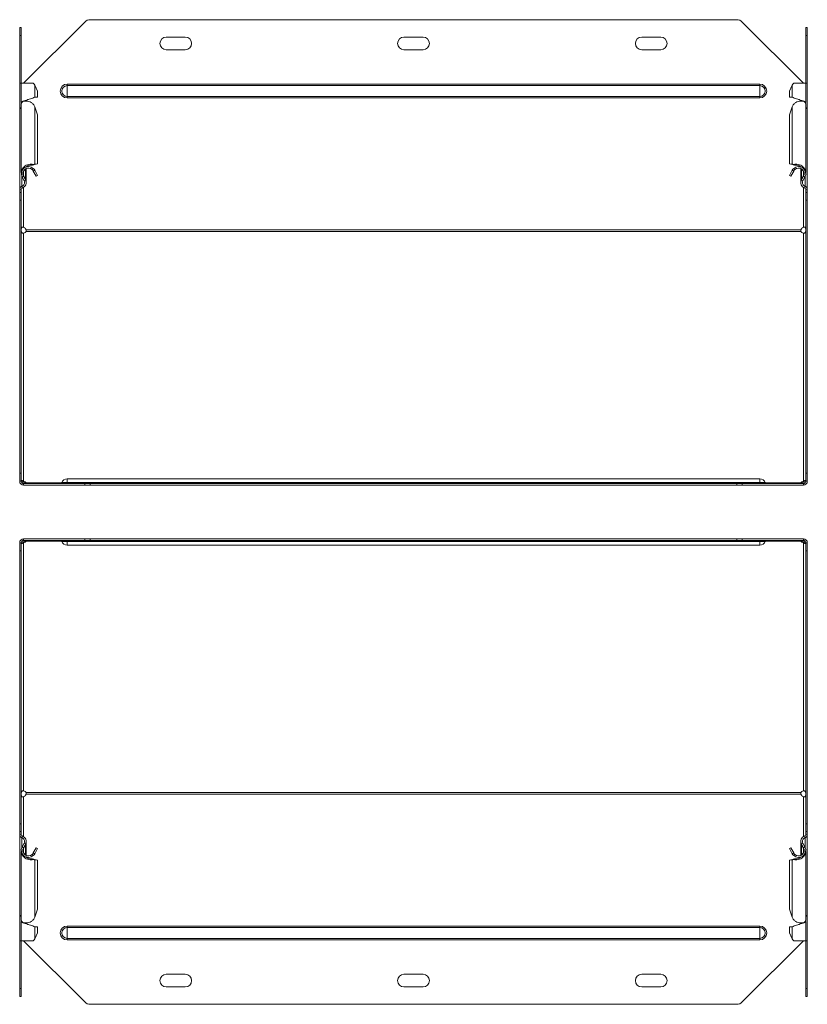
# Model space of a CAD drawing. Header units: millimetres. Extents: x -146 to 780, y -4293 to 292.
# Tile 3 of 11: x -146 to 351, y -3312 to -2691. Entities that reach past the tile are written whole.
import ezdxf

# ---------------------------------------------------------------- set-up
doc = ezdxf.new("R2010")
doc.units = ezdxf.units.MM

msp = doc.modelspace()

# ---------------------------------------------------------------- linework, layer by layer
at = {"color": 7, "linetype": 'Continuous', "lineweight": 15}
for p, q in [((-104.62, -2692.47), (-143.16, -2731)), ((306.77, -2691), (-101.09, -2691)), ((348.84, -2731), (310.31, -2692.47)), ((-145.66, -2696), (-144.66, -2696)), ((-145.66, -2701), (-145.66, -2696)), ((-145.66, -2731), (-145.66, -2701)), ((-144.66, -2696), (-144.66, -2701)), ((-144.66, -2731), (-144.66, -2701)), ((350.34, -2696), (351.34, -2696)), ((350.34, -2701), (350.34, -2696)), ((350.34, -2731), (350.34, -2701)), ((351.34, -2696), (351.34, -2701)), ((351.34, -2731), (351.34, -2701)), ((-41.16, -2702), (-53.16, -2702)), ((108.84, -2702), (96.84, -2702)), ((258.84, -2702), (246.84, -2702)), ((-53.16, -2710), (-41.16, -2710)), ((96.84, -2710), (108.84, -2710)), ((246.84, -2710), (258.84, -2710)), ((-145.66, -2746.97), (-145.66, -2731)), ((-144.66, -2731), (-145.66, -2731)), ((-144.66, -2731), (-144.66, -2743.27)), ((-137.05, -2731), (-144.66, -2731)), ((-134.41, -2736), (-136.17, -2732.3)), ((341.85, -2732.3), (340.1, -2736)), ((350.34, -2731), (342.74, -2731)), ((350.34, -2743.27), (350.34, -2731)), ((351.34, -2731), (350.34, -2731)), ((351.34, -2746.97), (351.34, -2731)), ((-134.41, -2736), (-134.41, -2739.92)), ((340.1, -2736), (340.1, -2739.92)), ((-144.66, -2743.91), (-144.66, -2787.37)), ((-141.55, -2742.35), (-141.55, -2741.81)), ((-140.08, -2741.26), (-140.06, -2741.26)), ((-136.17, -2739.92), (-134.41, -2739.92)), ((341.85, -2739.92), (340.1, -2739.92)), ((345.82, -2741.28), (345.82, -2741.28)), ((347.23, -2741.81), (347.23, -2742.35)), ((350.34, -2787.37), (350.34, -2743.91)), ((-145.36, -2746.97), (-145.66, -2746.97)), ((-145.66, -2746.97), (-145.66, -2747.43)), ((-145.66, -2797.75), (-145.66, -2747.43)), ((-134.41, -2750.97), (-136.17, -2746.05)), ((-134.41, -2781.89), (-134.41, -2750.97)), ((341.85, -2746.05), (340.1, -2750.97)), ((340.1, -2781.89), (340.1, -2750.97)), ((351.05, -2746.97), (351.34, -2746.97)), ((351.34, -2746.97), (351.34, -2747.43)), ((351.34, -2797.75), (351.34, -2747.43)), ((-137.74, -2782.82), (-137.05, -2782.31)), ((-137.05, -2782.54), (-136.17, -2782.21)), ((-137.05, -2782.54), (-135.3, -2782.23)), ((-136.17, -2782.21), (-134.41, -2781.89)), ((-134.41, -2781.89), (-135.3, -2782.23)), ((340.1, -2781.89), (341.85, -2782.21)), ((340.98, -2782.23), (340.1, -2781.89)), ((340.98, -2782.23), (342.73, -2782.54)), ((342.73, -2782.54), (341.85, -2782.21)), ((343.42, -2782.82), (342.74, -2782.31)), ((-141.55, -2783.82), (-141.55, -2783.77)), ((-141.55, -2793.2), (-141.55, -2784.89)), ((-137.74, -2782.82), (-137.16, -2782.59)), ((-137.74, -2785.55), (-137.05, -2784.82)), ((-137.2, -2782.6), (-136.82, -2782.45)), ((-137.05, -2786.45), (-136.17, -2785.97)), ((-137.05, -2786.45), (-135.3, -2789.71)), ((-136.17, -2785.97), (-134.41, -2789.23)), ((340.1, -2789.23), (341.85, -2785.97)), ((340.98, -2789.71), (342.73, -2786.45)), ((342.73, -2786.45), (341.85, -2785.97)), ((342.5, -2782.45), (342.89, -2782.6)), ((343.42, -2785.55), (342.74, -2784.82)), ((342.85, -2782.59), (343.42, -2782.82)), ((347.23, -2783.77), (347.23, -2783.82)), ((347.23, -2784.89), (347.23, -2793.2)), ((-142.84, -2792.63), (-144.12, -2790.25)), ((-141.96, -2791.6), (-143.24, -2789.13)), ((-141.96, -2792.15), (-143.24, -2789.77)), ((-142.21, -2791.69), (-141.96, -2791.6)), ((-134.41, -2789.23), (-135.3, -2789.71)), ((340.98, -2789.71), (340.1, -2789.23)), ((347.65, -2791.6), (348.92, -2789.13)), ((347.65, -2792.15), (348.92, -2789.77)), ((347.65, -2791.6), (347.89, -2791.69)), ((348.53, -2792.63), (349.8, -2790.25)), ((-145.66, -2797.75), (-145.66, -2797.94)), ((-145.66, -2799.94), (-145.66, -2797.94)), ((-145.66, -2799.94), (-144.66, -2799.94)), ((-145.66, -2804.94), (-145.66, -2799.94)), ((-144.66, -2799.94), (-144.66, -2797.94)), ((-144.66, -2799.94), (-144.66, -2804.94)), ((349.97, -2796.21), (350.04, -2796.04)), ((350.34, -2799.94), (350.34, -2797.94)), ((350.34, -2799.94), (351.34, -2799.94)), ((350.34, -2804.94), (350.34, -2799.94)), ((351.34, -2797.75), (351.34, -2797.94)), ((351.34, -2799.94), (351.34, -2797.94)), ((351.34, -2799.94), (351.34, -2804.94)), ((-145.66, -2977.09), (-145.66, -2804.94)), ((-144.66, -2977.09), (-144.66, -2804.94)), ((350.34, -2977.09), (350.34, -2804.94)), ((351.34, -2977.09), (351.34, -2804.94)), ((-145.66, -2982.09), (-145.66, -2977.09)), ((-144.66, -2977.09), (-144.66, -2982.09)), ((321.34, -2980.59), (-115.66, -2980.59)), ((350.34, -2982.09), (350.34, -2977.09)), ((351.34, -2977.09), (351.34, -2982.09)), ((-144.66, -2982.09), (-145.66, -2982.09)), ((-143.16, -2982.05), (-143.16, -2982.76)), ((-143.16, -2984.59), (-143.16, -2983.59)), ((-143.16, -2983.59), (-104.62, -2983.59)), ((-143.16, -2984.59), (-104.62, -2984.59)), ((-141.66, -2983.15), (-141.66, -2983.59)), ((-104.62, -2983.59), (-101.09, -2983.59)), ((-101.09, -2984.59), (-104.62, -2984.59)), ((-101.09, -2983.59), (306.77, -2983.59)), ((-101.09, -2984.59), (306.77, -2984.59)), ((306.77, -2983.59), (310.31, -2983.59)), ((310.31, -2984.59), (306.77, -2984.59)), ((310.31, -2983.59), (348.84, -2983.59)), ((310.31, -2984.59), (348.84, -2984.59)), ((347.34, -2983.15), (347.34, -2983.59)), ((348.84, -2982.05), (348.84, -2982.76)), ((348.84, -2984.59), (348.84, -2983.59)), ((351.34, -2982.09), (350.34, -2982.09)), ((-145.66, -3020.97), (-144.66, -3020.97)), ((-145.66, -3025.97), (-145.66, -3020.97)), ((-144.66, -3020.97), (-144.66, -3025.97)), ((-143.16, -3018.47), (-143.16, -3019.47)), ((-104.62, -3018.47), (-143.16, -3018.47)), ((-104.62, -3019.47), (-143.16, -3019.47)), ((-143.16, -3021.01), (-143.16, -3020.3)), ((-141.66, -3019.91), (-141.66, -3019.47)), ((-115.66, -3022.47), (321.34, -3022.47)), ((-104.62, -3018.47), (-101.09, -3018.47)), ((-101.09, -3019.47), (-104.62, -3019.47)), ((306.77, -3018.47), (-101.09, -3018.47)), ((306.77, -3019.47), (-101.09, -3019.47)), ((306.77, -3018.47), (310.31, -3018.47)), ((310.31, -3019.47), (306.77, -3019.47)), ((348.84, -3018.47), (310.31, -3018.47)), ((348.84, -3019.47), (310.31, -3019.47)), ((347.34, -3019.91), (347.34, -3019.47)), ((348.84, -3018.47), (348.84, -3019.47)), ((348.84, -3021.01), (348.84, -3020.3)), ((350.34, -3020.97), (351.34, -3020.97)), ((350.34, -3025.97), (350.34, -3020.97)), ((351.34, -3020.97), (351.34, -3025.97)), ((-145.66, -3198.12), (-145.66, -3025.97)), ((-144.66, -3198.12), (-144.66, -3025.97)), ((350.34, -3198.12), (350.34, -3025.97)), ((351.34, -3198.12), (351.34, -3025.97)), ((-145.66, -3203.12), (-145.66, -3198.12)), ((-144.66, -3198.12), (-144.66, -3203.12)), ((350.34, -3203.12), (350.34, -3198.12)), ((351.34, -3198.12), (351.34, -3203.12)), ((-144.66, -3203.12), (-145.66, -3203.12)), ((-145.66, -3205.12), (-145.66, -3203.12)), ((-144.66, -3205.12), (-144.66, -3203.12)), ((351.34, -3203.12), (350.34, -3203.12)), ((350.34, -3205.12), (350.34, -3203.12)), ((351.34, -3205.12), (351.34, -3203.12)), ((-145.66, -3205.12), (-145.66, -3205.31)), ((-145.66, -3255.63), (-145.66, -3205.31)), ((-144.35, -3207.02), (-144.28, -3206.85)), ((-142.84, -3210.43), (-144.12, -3212.81)), ((-141.55, -3218.17), (-141.55, -3209.86)), ((347.23, -3209.86), (347.23, -3218.17)), ((348.53, -3210.43), (349.8, -3212.81)), ((351.34, -3205.12), (351.34, -3205.31)), ((351.34, -3255.63), (351.34, -3205.31)), ((-144.66, -3215.69), (-144.66, -3259.15)), ((-141.96, -3210.9), (-143.24, -3213.28)), ((-143.24, -3213.93), (-141.96, -3211.46)), ((-142.21, -3211.37), (-141.96, -3211.46)), ((-135.3, -3213.35), (-137.05, -3216.61)), ((-137.05, -3216.61), (-136.17, -3217.08)), ((-134.41, -3213.82), (-136.17, -3217.08)), ((-135.3, -3213.35), (-134.41, -3213.82)), ((340.1, -3213.82), (340.98, -3213.35)), ((341.85, -3217.08), (340.1, -3213.82)), ((342.73, -3216.61), (340.98, -3213.35)), ((342.73, -3216.61), (341.85, -3217.08)), ((347.65, -3210.9), (348.92, -3213.28)), ((347.65, -3211.46), (347.89, -3211.37)), ((348.92, -3213.93), (347.65, -3211.46)), ((350.34, -3259.15), (350.34, -3215.69)), ((-141.55, -3219.29), (-141.55, -3219.24)), ((-137.74, -3217.51), (-137.05, -3218.24)), ((-137.74, -3220.23), (-137.05, -3220.75)), ((-137.16, -3220.47), (-137.74, -3220.23)), ((-136.82, -3220.6), (-137.2, -3220.46)), ((-137.05, -3220.52), (-136.17, -3220.85)), ((-135.3, -3220.83), (-137.05, -3220.52)), ((-134.41, -3221.16), (-136.17, -3220.85)), ((-135.3, -3220.83), (-134.41, -3221.16)), ((-134.41, -3252.09), (-134.41, -3221.16)), ((340.1, -3221.16), (340.98, -3220.83)), ((341.85, -3220.85), (340.1, -3221.16)), ((340.1, -3252.09), (340.1, -3221.16)), ((342.73, -3220.52), (340.98, -3220.83)), ((342.73, -3220.52), (341.85, -3220.85)), ((342.89, -3220.46), (342.5, -3220.6)), ((343.42, -3217.51), (342.74, -3218.24)), ((343.42, -3220.23), (342.74, -3220.75)), ((343.42, -3220.23), (342.85, -3220.47)), ((347.23, -3219.24), (347.23, -3219.29)), ((-136.17, -3257.01), (-134.41, -3252.09)), ((340.1, -3252.09), (341.85, -3257.01)), ((-145.66, -3255.63), (-145.66, -3256.09)), ((-145.66, -3272.06), (-145.66, -3256.09)), ((-145.66, -3256.09), (-145.36, -3256.09)), ((-144.66, -3259.78), (-144.66, -3272.06)), ((350.34, -3272.06), (350.34, -3259.78)), ((351.05, -3256.09), (351.34, -3256.09)), ((351.34, -3255.63), (351.34, -3256.09)), ((351.34, -3272.06), (351.34, -3256.09)), ((-141.55, -3261.25), (-141.55, -3260.7)), ((-140.13, -3261.78), (-140.14, -3261.78)), ((-134.41, -3263.14), (-136.17, -3263.14)), ((-134.41, -3267.06), (-134.41, -3263.14)), ((340.1, -3263.14), (341.85, -3263.14)), ((340.1, -3267.06), (340.1, -3263.14)), ((345.82, -3261.78), (345.82, -3261.78)), ((347.23, -3260.7), (347.23, -3261.25)), ((-145.66, -3272.06), (-144.66, -3272.06)), ((-145.66, -3302.06), (-145.66, -3272.06)), ((-144.66, -3272.06), (-137.05, -3272.06)), ((-144.66, -3302.06), (-144.66, -3272.06)), ((-143.16, -3272.06), (-104.62, -3310.59)), ((-136.17, -3270.76), (-134.41, -3267.06)), ((310.31, -3310.59), (348.84, -3272.06)), ((340.1, -3267.06), (341.85, -3270.76)), ((342.74, -3272.06), (350.34, -3272.06)), ((350.34, -3272.06), (351.34, -3272.06)), ((350.34, -3302.06), (350.34, -3272.06)), ((351.34, -3302.06), (351.34, -3272.06)), ((-53.16, -3293.06), (-41.16, -3293.06)), ((96.84, -3293.06), (108.84, -3293.06)), ((246.84, -3293.06), (258.84, -3293.06)), ((-145.66, -3307.06), (-145.66, -3302.06)), ((-144.66, -3302.06), (-144.66, -3307.06)), ((-41.16, -3301.06), (-53.16, -3301.06)), ((108.84, -3301.06), (96.84, -3301.06)), ((258.84, -3301.06), (246.84, -3301.06)), ((350.34, -3307.06), (350.34, -3302.06)), ((351.34, -3302.06), (351.34, -3307.06)), ((-144.66, -3307.06), (-145.66, -3307.06)), ((351.34, -3307.06), (350.34, -3307.06)), ((-101.09, -3312.06), (306.77, -3312.06))]:
    msp.add_line(p, q, dxfattribs=at)
at = {"color": 7, "linetype": 'Continuous', "lineweight": 0}
for p, q in [((-144.66, -2701), (-145.66, -2701)), ((351.34, -2701), (350.34, -2701)), ((-136.17, -2732.3), (-136.17, -2739.92)), ((-115.66, -2732.57), (-115.66, -2731.64)), ((-115.66, -2731.64), (321.34, -2731.64)), ((-115.66, -2739.44), (-115.66, -2732.57)), ((-115.66, -2732.57), (321.34, -2732.57)), ((321.34, -2732.57), (321.34, -2731.64)), ((321.34, -2739.44), (321.34, -2732.57)), ((341.85, -2732.3), (341.85, -2739.92)), ((-141.96, -2741.98), (-141.96, -2742.38)), ((-115.66, -2739.44), (321.34, -2739.44)), ((-115.66, -2740.37), (-115.66, -2739.44)), ((-115.66, -2740.37), (321.34, -2740.37)), ((321.34, -2740.37), (321.34, -2739.44)), ((347.65, -2741.98), (347.65, -2742.38)), ((-136.17, -2782.21), (-136.17, -2746.05)), ((341.85, -2782.21), (341.85, -2746.05)), ((-143.24, -2789.13), (-143.24, -2786.45)), ((-141.96, -2791.6), (-141.96, -2785.1)), ((347.65, -2791.6), (347.65, -2785.1)), ((348.92, -2789.13), (348.92, -2786.45)), ((-144.35, -2796.04), (-144.35, -2789.74)), ((-144.12, -2790.25), (-143.24, -2789.77)), ((-142.84, -2792.63), (-141.96, -2792.15)), ((348.53, -2792.63), (347.65, -2792.15)), ((349.8, -2790.25), (348.92, -2789.77)), ((350.04, -2796.04), (350.04, -2789.74)), ((-145.66, -2797.94), (-144.66, -2797.94)), ((-144.35, -2796.21), (-144.08, -2797.17)), ((-143.16, -2821.96), (-143.16, -2796.76)), ((348.84, -2821.96), (348.84, -2796.76)), ((350.04, -2796.21), (349.76, -2797.17)), ((351.34, -2797.94), (350.34, -2797.94)), ((-144.66, -2804.94), (-145.66, -2804.94)), ((351.34, -2804.94), (350.34, -2804.94)), ((-143.16, -2825.67), (-143.16, -2982.05)), ((347.34, -2823.51), (-141.66, -2823.51)), ((347.34, -2824.57), (-141.66, -2824.57)), ((348.84, -2825.67), (348.84, -2982.05)), ((-145.66, -2977.09), (-144.66, -2977.09)), ((-115.66, -2980.59), (-115.66, -2982.95)), ((321.34, -2980.59), (321.34, -2982.95)), ((350.34, -2977.09), (351.34, -2977.09)), ((-141.66, -2983.15), (-119.2, -2983.15)), ((-119.09, -2982.95), (-115.66, -2982.95)), ((-115.66, -2982.95), (-115.66, -2983.59)), ((-115.66, -2982.95), (321.34, -2982.95)), ((-104.62, -2984.59), (-104.62, -2983.59)), ((-101.09, -2983.59), (-101.09, -2984.59)), ((306.77, -2984.59), (306.77, -2983.59)), ((310.31, -2983.59), (310.31, -2984.59)), ((321.34, -2982.95), (321.34, -2983.59)), ((324.78, -2982.95), (321.34, -2982.95)), ((324.88, -2983.15), (347.34, -2983.15)), ((-143.16, -3021.01), (-143.16, -3177.38)), ((-119.2, -3019.91), (-141.66, -3019.91)), ((-119.09, -3020.11), (-115.66, -3020.11)), ((-115.66, -3020.11), (-115.66, -3019.47)), ((-115.66, -3020.11), (321.34, -3020.11)), ((-115.66, -3022.47), (-115.66, -3020.11)), ((-104.62, -3019.47), (-104.62, -3018.47)), ((-101.09, -3018.47), (-101.09, -3019.47)), ((306.77, -3019.47), (306.77, -3018.47)), ((310.31, -3018.47), (310.31, -3019.47)), ((321.34, -3020.11), (321.34, -3019.47)), ((324.78, -3020.11), (321.34, -3020.11)), ((321.34, -3022.47), (321.34, -3020.11)), ((347.34, -3019.91), (324.88, -3019.91)), ((348.84, -3021.01), (348.84, -3177.38)), ((-144.66, -3025.97), (-145.66, -3025.97)), ((351.34, -3025.97), (350.34, -3025.97)), ((-141.66, -3178.48), (347.34, -3178.48)), ((-141.66, -3179.54), (347.34, -3179.54)), ((-143.16, -3206.3), (-143.16, -3181.1)), ((348.84, -3206.3), (348.84, -3181.1)), ((-145.66, -3198.12), (-144.66, -3198.12)), ((350.34, -3198.12), (351.34, -3198.12)), ((-145.66, -3205.12), (-144.66, -3205.12)), ((-144.35, -3206.85), (-144.08, -3205.88)), ((-144.35, -3213.32), (-144.35, -3207.02)), ((-142.84, -3210.43), (-141.96, -3210.9)), ((348.53, -3210.43), (347.65, -3210.9)), ((350.04, -3206.85), (349.76, -3205.88)), ((350.04, -3213.32), (350.04, -3207.02)), ((351.34, -3205.12), (350.34, -3205.12)), ((-144.12, -3212.81), (-143.24, -3213.28)), ((-143.24, -3216.61), (-143.24, -3213.93)), ((-141.96, -3217.95), (-141.96, -3211.46)), ((347.65, -3217.95), (347.65, -3211.46)), ((349.8, -3212.81), (348.92, -3213.28)), ((348.92, -3216.61), (348.92, -3213.93)), ((-136.17, -3257.01), (-136.17, -3220.85)), ((341.85, -3257.01), (341.85, -3220.85)), ((-141.96, -3261.08), (-141.96, -3260.67)), ((-136.17, -3270.76), (-136.17, -3263.14)), ((-115.66, -3262.69), (-115.66, -3263.62)), ((-115.66, -3262.69), (321.34, -3262.69)), ((-115.66, -3263.62), (-115.66, -3270.49)), ((-115.66, -3263.62), (321.34, -3263.62)), ((321.34, -3262.69), (321.34, -3263.62)), ((321.34, -3263.62), (321.34, -3270.49)), ((341.85, -3270.76), (341.85, -3263.14)), ((347.65, -3261.08), (347.65, -3260.67)), ((-115.66, -3270.49), (321.34, -3270.49)), ((-115.66, -3270.49), (-115.66, -3271.42)), ((-115.66, -3271.42), (321.34, -3271.42)), ((321.34, -3270.49), (321.34, -3271.42)), ((-145.66, -3302.06), (-144.66, -3302.06)), ((350.34, -3302.06), (351.34, -3302.06))]:
    msp.add_line(p, q, dxfattribs=at)
at = {"color": 7, "linetype": 'Continuous', "lineweight": 15}
for centre, radius, start, end in [((-101.09, -2696), 5, 90, 135), ((306.77, -2696), 5, 45, 90), ((-53.16, -2706), 4, 90, 270), ((-41.16, -2706), 4, 270, 90), ((96.84, -2706), 4, 90, 270), ((108.84, -2706), 4, 270, 90), ((246.84, -2706), 4, 90, 270), ((258.84, -2706), 4, 270, 90), ((-140.14, -2788.11), 4.51, 46.79215, 208.24059), ((-140.14, -2788.11), 3.52, 46.79215, 208.24059), ((345.83, -2788.11), 4.52, 331.75941, 133.20785), ((345.83, -2788.11), 3.52, 331.75941, 133.20785), ((-145.05, -2793.81), 2.5, 286.03023, 28.24059), ((-145.05, -2793.81), 3.5, 286.03023, 28.24059), ((350.73, -2793.81), 3.5, 151.75941, 253.96977), ((350.73, -2793.81), 2.5, 151.75941, 253.96977), ((-143.86, -2797.94), 1.8, 106.03023, 180), ((-143.86, -2797.94), 0.8, 106.03023, 180), ((349.54, -2797.94), 0.8, 0, 73.96977), ((349.54, -2797.94), 1.8, 0, 73.96977), ((-144.03, -2824.3), 2.5, 18.31007, 69.49881), ((-143.61, -2823.49), 2.23, 281.69763, 330.91024), ((349.72, -2824.3), 2.5, 110.50119, 161.68993), ((349.29, -2823.49), 2.23, 209.08976, 258.30237), ((-115.66, -2984.27), 3.68, 90, 158.97733), ((321.34, -2984.27), 3.68, 21.02267, 90), ((-143.16, -2982.09), 2.5, 180, 270), ((-143.16, -2982.09), 1.5, 180, 270), ((-143.61, -2984.24), 2.23, 29.08976, 78.30237), ((-143.71, -2985.14), 2.44, 39.25557, 76.91086), ((-120.02, -2982.59), 1, 270, 338.97733), ((325.71, -2982.59), 1, 201.02267, 270), ((349.29, -2984.24), 2.23, 101.69763, 150.91024), ((349.35, -2985.06), 2.36, 102.42031, 141.41326), ((348.84, -2982.09), 2.5, 270, 0), ((348.84, -2982.09), 1.5, 270, 360), ((-143.16, -3020.97), 2.5, 90, 180), ((-143.16, -3020.97), 1.5, 90, 180), ((-143.67, -3017.99), 2.36, 282.42031, 321.41326), ((-143.61, -3018.82), 2.23, 281.69763, 330.91024), ((-120.02, -3020.47), 1, 21.02267, 90), ((-115.66, -3018.79), 3.68, 201.02267, 270), ((321.34, -3018.79), 3.68, 270, 338.97733), ((325.71, -3020.47), 1, 90, 158.97733), ((349.29, -3018.82), 2.23, 209.08976, 258.30237), ((349.39, -3017.92), 2.44, 219.25557, 256.91086), ((348.84, -3020.97), 2.5, 0, 90), ((348.84, -3020.97), 1.5, 360, 90), ((-143.61, -3179.57), 2.23, 29.08976, 78.30237), ((-144.03, -3178.76), 2.5, 290.50119, 341.68993), ((349.29, -3179.57), 2.23, 101.69763, 150.91024), ((349.72, -3178.76), 2.5, 198.31007, 249.49881), ((-143.86, -3205.12), 1.8, 180, 253.96977), ((-143.86, -3205.12), 0.8, 180, 253.96977), ((-145.05, -3209.25), 2.5, 331.75941, 73.96977), ((-145.05, -3209.25), 3.5, 331.75941, 73.96977), ((350.73, -3209.25), 3.5, 106.03023, 208.24059), ((350.73, -3209.25), 2.5, 106.03023, 208.24059), ((349.54, -3205.12), 0.8, 286.03023, 0), ((349.54, -3205.12), 1.8, 286.03023, 0), ((-140.14, -3214.95), 4.52, 151.75941, 313.20785), ((-140.14, -3214.95), 3.52, 151.75941, 313.20785), ((345.83, -3214.95), 4.52, 226.79215, 28.24059), ((345.83, -3214.95), 3.52, 226.79215, 28.24059), ((-53.16, -3297.06), 4, 90, 270), ((-41.16, -3297.06), 4, 270, 90), ((96.84, -3297.06), 4, 90, 270), ((108.84, -3297.06), 4, 270, 90), ((246.84, -3297.06), 4, 90, 270), ((258.84, -3297.06), 4, 270, 90), ((-101.09, -3307.06), 5, 225, 270), ((306.77, -3307.06), 5, 270, 315)]:
    msp.add_arc(centre, radius, start, end, dxfattribs=at)
at = {"color": 7, "linetype": 'Continuous', "lineweight": 0}
for centre, radius, start, end in [((-115.66, -2736), 4.37, 90, 270), ((-115.66, -2736), 3.43, 90, 270), ((321.34, -2736), 4.37, 270, 90), ((321.34, -2736), 3.43, 270, 90), ((-115.66, -3267.06), 4.37, 90, 270), ((-115.66, -3267.06), 3.43, 90, 270), ((321.34, -3267.06), 4.37, 270, 90), ((321.34, -3267.06), 3.43, 270, 90)]:
    msp.add_arc(centre, radius, start, end, dxfattribs=at)
at = {"color": 7, "linetype": 'Continuous', "lineweight": 15}
for points in [[(-136.17, -2732.3), (-136.4, -2731.87), (-136.7, -2731.44), (-137.05, -2731)], [(342.74, -2731), (342.38, -2731.44), (342.08, -2731.87), (341.85, -2732.3)], [(-136.17, -2746.05), (-136.4, -2745.44), (-136.7, -2744.85), (-137.05, -2744.31)], [(342.74, -2744.31), (342.38, -2744.85), (342.08, -2745.44), (341.85, -2746.05)], [(-137.05, -2782.31), (-136.7, -2782.24), (-136.4, -2782.21), (-136.17, -2782.21)], [(341.85, -2782.21), (342.08, -2782.21), (342.38, -2782.24), (342.74, -2782.31)], [(-137.74, -2785.55), (-137.46, -2785.81), (-137.23, -2786.11), (-137.05, -2786.45)], [(-137.05, -2784.82), (-136.7, -2785.15), (-136.4, -2785.55), (-136.17, -2785.97)], [(341.85, -2785.97), (342.08, -2785.55), (342.38, -2785.15), (342.74, -2784.82)], [(342.73, -2786.45), (342.91, -2786.11), (343.14, -2785.81), (343.42, -2785.55)], [(347.34, -2983.15), (347.28, -2983.3), (347.25, -2983.42), (347.25, -2983.49)], [(-141.66, -3019.91), (-141.6, -3019.75), (-141.57, -3019.64), (-141.57, -3019.57)], [(-137.05, -3216.61), (-137.23, -3216.94), (-137.46, -3217.25), (-137.74, -3217.51)], [(343.42, -3217.51), (343.14, -3217.25), (342.91, -3216.94), (342.73, -3216.61)], [(-136.17, -3217.08), (-136.4, -3217.51), (-136.7, -3217.9), (-137.05, -3218.24)], [(-136.17, -3220.85), (-136.4, -3220.85), (-136.7, -3220.82), (-137.05, -3220.75)], [(342.74, -3218.24), (342.38, -3217.9), (342.08, -3217.51), (341.85, -3217.08)], [(342.74, -3220.75), (342.38, -3220.82), (342.08, -3220.85), (341.85, -3220.85)], [(-137.05, -3258.75), (-136.7, -3258.2), (-136.4, -3257.62), (-136.17, -3257.01)], [(341.85, -3257.01), (342.08, -3257.62), (342.38, -3258.2), (342.74, -3258.75)], [(-137.05, -3272.06), (-136.7, -3271.62), (-136.4, -3271.19), (-136.17, -3270.76)], [(341.85, -3270.76), (342.08, -3271.19), (342.38, -3271.62), (342.74, -3272.06)]]:
    msp.add_open_spline(points, degree=3, dxfattribs=at)
for points, knots in [([(-137.05, -2744.31), (-137.48, -2743.95), (-138.32, -2743.21), (-139.92, -2742.56), (-141.51, -2742.28), (-142.95, -2742.4), (-144.02, -2742.83), (-144.62, -2743.38), (-144.6, -2743.76), (-144.59, -2743.91)], [0, 0, 0, 0, 0.151489, 0.302978, 0.454467, 0.605956, 0.757445, 0.908934, 1, 1, 1, 1]), ([(-144.59, -2743.27), (-144.58, -2743.15), (-144.55, -2742.86), (-143.72, -2742.41), (-142.34, -2741.91), (-140.6, -2741.41), (-138.81, -2740.91), (-137.18, -2740.42), (-136.5, -2740.09), (-136.17, -2739.92)], [0, 0, 0, 0, 0.110592, 0.258827, 0.407062, 0.555296, 0.703531, 0.851765, 1, 1, 1, 1]), ([(-142.95, -2742.47), (-142.92, -2742.45), (-142.69, -2742.26), (-141.82, -2741.91), (-140.82, -2741.53), (-140.22, -2741.31), (-140.09, -2741.26)], [0, 0, 0, 0, 0.055281, 0.466263, 0.877245, 1, 1, 1, 1]), ([(341.85, -2739.92), (342.19, -2740.09), (342.87, -2740.42), (344.5, -2740.91), (346.29, -2741.41), (348.02, -2741.91), (349.4, -2742.41), (350.24, -2742.86), (350.27, -2743.15), (350.28, -2743.27)], [0, 0, 0, 0, 0.148235, 0.296469, 0.444704, 0.592938, 0.741173, 0.889408, 1, 1, 1, 1]), ([(350.28, -2743.91), (350.28, -2743.76), (350.3, -2743.38), (349.71, -2742.83), (348.64, -2742.4), (347.2, -2742.28), (345.6, -2742.56), (344.01, -2743.21), (343.16, -2743.95), (342.74, -2744.31)], [0, 0, 0, 0, 0.091066, 0.242555, 0.394044, 0.545533, 0.697022, 0.848511, 1, 1, 1, 1]), ([(345.83, -2741.29), (345.95, -2741.33), (346.52, -2741.54), (347.51, -2741.91), (348.37, -2742.26), (348.61, -2742.45), (348.64, -2742.47)], [0, 0, 0, 0, 0.106634, 0.525168, 0.943703, 1, 1, 1, 1]), ([(-145.66, -2746.97), (-145.64, -2746.92), (-145.6, -2746.83), (-145.32, -2746.7), (-144.99, -2746.59), (-144.73, -2746.53), (-144.66, -2746.51)], [0, 0, 0, 0, 0.292327, 0.584654, 0.87698, 1, 1, 1, 1]), ([(-144.66, -2746.73), (-144.73, -2746.73), (-144.99, -2746.75), (-145.32, -2746.9), (-145.6, -2747.14), (-145.64, -2747.33), (-145.66, -2747.43)], [0, 0, 0, 0, 0.12302, 0.415346, 0.707673, 1, 1, 1, 1]), ([(350.34, -2746.51), (350.42, -2746.53), (350.67, -2746.59), (351, -2746.7), (351.29, -2746.83), (351.32, -2746.92), (351.34, -2746.97)], [0, 0, 0, 0, 0.12302, 0.415346, 0.707673, 1, 1, 1, 1]), ([(351.34, -2747.43), (351.32, -2747.33), (351.29, -2747.14), (351, -2746.9), (350.67, -2746.75), (350.42, -2746.73), (350.34, -2746.73)], [0, 0, 0, 0, 0.292327, 0.584654, 0.87698, 1, 1, 1, 1]), ([(-144.59, -2787.37), (-144.6, -2787.06), (-144.62, -2786.24), (-144.02, -2784.97), (-142.95, -2783.71), (-141.51, -2782.77), (-139.92, -2782.21), (-138.32, -2782.04), (-137.48, -2782.22), (-137.05, -2782.31)], [0, 0, 0, 0, 0.091066, 0.242555, 0.394044, 0.545533, 0.697022, 0.848511, 1, 1, 1, 1]), ([(342.74, -2782.31), (343.16, -2782.22), (344.01, -2782.04), (345.6, -2782.21), (347.2, -2782.77), (348.64, -2783.71), (349.71, -2784.97), (350.3, -2786.24), (350.28, -2787.06), (350.28, -2787.37)], [0, 0, 0, 0, 0.151489, 0.302978, 0.454467, 0.605956, 0.757445, 0.908934, 1, 1, 1, 1]), ([(-141.96, -2784.08), (-141.71, -2783.88), (-141.11, -2783.38), (-139.96, -2782.94), (-138.73, -2782.7), (-138.07, -2782.78), (-137.74, -2782.82)], [0, 0, 0, 0, 0.190473, 0.460315, 0.730158, 1, 1, 1, 1]), ([(343.42, -2782.82), (343.75, -2782.78), (344.41, -2782.7), (345.65, -2782.94), (346.73, -2783.36), (347.29, -2783.81), (347.5, -2783.97)], [0, 0, 0, 0, 0.280247, 0.560493, 0.84074, 1, 1, 1, 1]), ([(-141.56, -2793.2), (-141.56, -2793.15), (-141.53, -2792.85), (-141.65, -2792.3), (-141.86, -2791.83), (-141.96, -2791.6)], [0, 0, 0, 0, 0.095019, 0.547509, 1, 1, 1, 1]), ([(347.65, -2791.6), (347.54, -2791.83), (347.33, -2792.3), (347.21, -2792.85), (347.24, -2793.15), (347.24, -2793.2)], [0, 0, 0, 0, 0.452491, 0.904981, 1, 1, 1, 1]), ([(-145.66, -2797.75), (-145.66, -2797.39), (-145.53, -2797.04), (-145.06, -2796.44), (-144.73, -2796.19), (-144.35, -2796.04)], [0, 0, 0, 0, 0.5, 0.5, 1, 1, 1, 1]), ([(350.04, -2796.04), (350.41, -2796.19), (350.75, -2796.44), (351.21, -2797.04), (351.34, -2797.39), (351.34, -2797.75)], [0, 0, 0, 0, 0.5, 0.5, 1, 1, 1, 1]), ([(-143.16, -2821.96), (-143.42, -2821.87), (-143.66, -2821.83), (-144.05, -2821.84), (-144.21, -2821.88), (-144.36, -2822), (-144.38, -2822.02), (-144.41, -2822.06), (-144.42, -2822.06), (-144.43, -2822.08), (-144.44, -2822.09), (-144.46, -2822.11), (-144.47, -2822.13), (-144.52, -2822.23), (-144.56, -2822.32), (-144.64, -2822.63), (-144.66, -2822.91), (-144.66, -2823.24)], [0, 0, 0, 0, 0.25, 0.25, 0.5, 0.5, 0.5625, 0.5625, 0.578125, 0.578125, 0.59375, 0.59375, 0.625, 0.625, 0.75, 0.75, 1, 1, 1, 1]), ([(-144.66, -2823.7), (-144.66, -2824.11), (-144.62, -2824.41), (-144.58, -2824.64), (-144.57, -2824.67), (-144.57, -2824.69), (-144.57, -2824.7), (-144.57, -2824.7), (-144.57, -2824.71), (-144.56, -2824.72), (-144.56, -2824.73), (-144.56, -2824.75), (-144.55, -2824.76), (-144.53, -2824.84), (-144.51, -2824.9), (-144.45, -2825.07), (-144.39, -2825.18), (-144.28, -2825.33), (-144.24, -2825.38), (-144.19, -2825.43), (-144.19, -2825.44), (-144.18, -2825.45), (-144.18, -2825.45), (-144.17, -2825.45), (-144.17, -2825.45), (-144.16, -2825.46), (-144.15, -2825.47), (-144.13, -2825.5), (-144.11, -2825.51), (-144.01, -2825.58), (-143.93, -2825.63), (-143.64, -2825.73), (-143.41, -2825.74), (-143.16, -2825.67)], [0, 0, 0, 0, 0.25, 0.25, 0.28125, 0.28125, 0.285156, 0.285156, 0.289062, 0.289062, 0.296875, 0.296875, 0.3125, 0.3125, 0.375, 0.375, 0.5, 0.5, 0.5625, 0.5625, 0.570312, 0.570312, 0.574219, 0.574219, 0.578125, 0.578125, 0.59375, 0.59375, 0.625, 0.625, 0.75, 0.75, 1, 1, 1, 1]), ([(-141.66, -2824.57), (-141.6, -2824.42), (-141.57, -2824.24), (-141.57, -2823.88), (-141.6, -2823.69), (-141.66, -2823.51)], [0, 0, 0, 0, 0.5, 0.5, 1, 1, 1, 1]), ([(347.34, -2823.51), (347.28, -2823.73), (347.25, -2823.93), (347.25, -2824.29), (347.28, -2824.45), (347.34, -2824.57)], [0, 0, 0, 0, 0.5, 0.5, 1, 1, 1, 1]), ([(350.34, -2823.24), (350.34, -2822.86), (350.31, -2822.58), (350.26, -2822.39), (350.26, -2822.37), (350.25, -2822.35), (350.25, -2822.35), (350.25, -2822.34), (350.25, -2822.34), (350.25, -2822.33), (350.25, -2822.33), (350.24, -2822.31), (350.24, -2822.3), (350.22, -2822.24), (350.2, -2822.2), (350.13, -2822.08), (350.07, -2822.02), (349.97, -2821.93), (349.93, -2821.91), (349.88, -2821.88), (349.87, -2821.88), (349.86, -2821.88), (349.86, -2821.88), (349.86, -2821.87), (349.86, -2821.87), (349.85, -2821.87), (349.84, -2821.87), (349.81, -2821.86), (349.79, -2821.85), (349.7, -2821.82), (349.61, -2821.81), (349.33, -2821.81), (349.1, -2821.86), (348.84, -2821.96)], [0, 0, 0, 0, 0.25, 0.25, 0.28125, 0.28125, 0.285156, 0.285156, 0.289062, 0.289062, 0.296875, 0.296875, 0.3125, 0.3125, 0.375, 0.375, 0.5, 0.5, 0.5625, 0.5625, 0.570312, 0.570312, 0.574219, 0.574219, 0.578125, 0.578125, 0.59375, 0.59375, 0.625, 0.625, 0.75, 0.75, 1, 1, 1, 1]), ([(348.84, -2825.67), (349.1, -2825.73), (349.34, -2825.72), (349.74, -2825.56), (349.89, -2825.43), (350.04, -2825.22), (350.07, -2825.18), (350.1, -2825.12), (350.1, -2825.11), (350.12, -2825.09), (350.12, -2825.07), (350.14, -2825.03), (350.15, -2825.01), (350.21, -2824.87), (350.24, -2824.75), (350.32, -2824.35), (350.34, -2824.05), (350.34, -2823.7)], [0, 0, 0, 0, 0.25, 0.25, 0.5, 0.5, 0.5625, 0.5625, 0.578125, 0.578125, 0.59375, 0.59375, 0.625, 0.625, 0.75, 0.75, 1, 1, 1, 1]), ([(-143.16, -2982.76), (-143.37, -2982.72), (-143.76, -2982.65), (-144.26, -2982.5), (-144.52, -2982.39), (-144.61, -2982.35)], [0, 0, 0, 0, 0.4046799, 0.7760797, 1, 1, 1, 1]), ([(-143.16, -2982.05), (-143.42, -2981.99), (-143.66, -2981.91), (-144.05, -2981.77), (-144.21, -2981.71), (-144.36, -2981.66), (-144.38, -2981.65), (-144.41, -2981.64), (-144.42, -2981.64), (-144.43, -2981.64), (-144.44, -2981.64), (-144.46, -2981.63), (-144.47, -2981.63), (-144.48, -2981.63)], [0, 0, 0, 0, 0.25, 0.25, 0.5, 0.5, 0.5625, 0.5625, 0.578125, 0.578125, 0.59375, 0.59375, 0.625, 0.625, 0.625, 0.625]), ([(-141.66, -2983.59), (-141.6, -2983.59), (-141.57, -2983.55), (-141.57, -2983.39), (-141.6, -2983.28), (-141.66, -2983.15)], [0, 0, 0, 0, 0.5, 0.5, 1, 1, 1, 1]), ([(350.17, -2981.62), (350.13, -2981.63), (350.07, -2981.64), (349.97, -2981.68), (349.93, -2981.69), (349.88, -2981.71), (349.87, -2981.71), (349.86, -2981.71), (349.86, -2981.71), (349.86, -2981.71), (349.86, -2981.71), (349.85, -2981.72), (349.84, -2981.72), (349.81, -2981.73), (349.79, -2981.74), (349.7, -2981.77), (349.61, -2981.8), (349.33, -2981.9), (349.1, -2981.98), (348.84, -2982.05)], [0.375, 0.375, 0.375, 0.375, 0.5, 0.5, 0.5625, 0.5625, 0.5703125, 0.5703125, 0.5742188, 0.5742188, 0.578125, 0.578125, 0.59375, 0.59375, 0.625, 0.625, 0.75, 0.75, 1, 1, 1, 1]), ([(350.29, -2982.34), (350.19, -2982.38), (349.93, -2982.49), (349.43, -2982.65), (349.04, -2982.72), (348.84, -2982.76)], [0, 0, 0, 0, 0.245487, 0.603304, 1, 1, 1, 1]), ([(-144.61, -3020.72), (-144.5, -3020.68), (-144.24, -3020.57), (-143.75, -3020.41), (-143.36, -3020.34), (-143.16, -3020.3)], [0, 0, 0, 0, 0.24549, 0.603307, 1, 1, 1, 1]), ([(-144.56, -3021.42), (-144.54, -3021.43), (-144.49, -3021.44), (-144.34, -3021.4), (-144.11, -3021.32), (-143.83, -3021.22), (-143.51, -3021.1), (-143.28, -3021.04), (-143.16, -3021.01)], [0, 0, 0, 0, 0.129473, 0.315464, 0.487383, 0.64003, 0.808773, 1, 1, 1, 1]), ([(347.34, -3019.47), (347.28, -3019.47), (347.25, -3019.51), (347.25, -3019.67), (347.28, -3019.78), (347.34, -3019.91)], [0, 0, 0, 0, 0.5, 0.5, 1, 1, 1, 1]), ([(348.84, -3020.3), (349.05, -3020.33), (349.45, -3020.4), (349.95, -3020.56), (350.2, -3020.67), (350.29, -3020.71)], [0, 0, 0, 0, 0.4046825, 0.7760836, 1, 1, 1, 1]), ([(348.84, -3021.01), (349.1, -3021.07), (349.34, -3021.14), (349.74, -3021.29), (349.89, -3021.35), (350.04, -3021.4), (350.07, -3021.41), (350.1, -3021.41), (350.1, -3021.42), (350.12, -3021.42), (350.12, -3021.42), (350.14, -3021.42), (350.15, -3021.43), (350.16, -3021.43)], [0, 0, 0, 0, 0.25, 0.25, 0.5, 0.5, 0.5625, 0.5625, 0.578125, 0.578125, 0.59375, 0.59375, 0.625, 0.625, 0.625, 0.625]), ([(-143.16, -3177.38), (-143.42, -3177.32), (-143.66, -3177.34), (-144.05, -3177.49), (-144.21, -3177.62), (-144.36, -3177.83), (-144.38, -3177.88), (-144.41, -3177.93), (-144.42, -3177.95), (-144.43, -3177.97), (-144.44, -3177.98), (-144.46, -3178.02), (-144.47, -3178.05), (-144.52, -3178.19), (-144.56, -3178.31), (-144.64, -3178.71), (-144.66, -3179.01), (-144.66, -3179.35)], [0, 0, 0, 0, 0.25, 0.25, 0.5, 0.5, 0.5625, 0.5625, 0.578125, 0.578125, 0.59375, 0.59375, 0.625, 0.625, 0.75, 0.75, 1, 1, 1, 1]), ([(-141.66, -3179.54), (-141.6, -3179.33), (-141.57, -3179.13), (-141.57, -3178.77), (-141.6, -3178.61), (-141.66, -3178.48)], [0, 0, 0, 0, 0.5, 0.5, 1, 1, 1, 1]), ([(347.34, -3178.48), (347.28, -3178.64), (347.25, -3178.81), (347.25, -3179.18), (347.28, -3179.37), (347.34, -3179.54)], [0, 0, 0, 0, 0.5, 0.5, 1, 1, 1, 1]), ([(350.34, -3179.35), (350.34, -3178.95), (350.31, -3178.64), (350.26, -3178.41), (350.26, -3178.39), (350.25, -3178.36), (350.25, -3178.36), (350.25, -3178.35), (350.25, -3178.35), (350.25, -3178.34), (350.25, -3178.33), (350.24, -3178.31), (350.24, -3178.29), (350.22, -3178.22), (350.2, -3178.16), (350.13, -3177.99), (350.07, -3177.88), (349.97, -3177.73), (349.93, -3177.68), (349.88, -3177.63), (349.87, -3177.62), (349.86, -3177.61), (349.86, -3177.61), (349.86, -3177.61), (349.86, -3177.6), (349.85, -3177.59), (349.84, -3177.59), (349.81, -3177.56), (349.79, -3177.55), (349.7, -3177.47), (349.61, -3177.43), (349.33, -3177.33), (349.1, -3177.32), (348.84, -3177.38)], [0, 0, 0, 0, 0.25, 0.25, 0.28125, 0.28125, 0.285156, 0.285156, 0.289062, 0.289062, 0.296875, 0.296875, 0.3125, 0.3125, 0.375, 0.375, 0.5, 0.5, 0.5625, 0.5625, 0.570312, 0.570312, 0.574219, 0.574219, 0.578125, 0.578125, 0.59375, 0.59375, 0.625, 0.625, 0.75, 0.75, 1, 1, 1, 1]), ([(-144.66, -3179.81), (-144.66, -3180.2), (-144.62, -3180.48), (-144.58, -3180.67), (-144.57, -3180.69), (-144.57, -3180.71), (-144.57, -3180.71), (-144.57, -3180.71), (-144.57, -3180.72), (-144.56, -3180.72), (-144.56, -3180.73), (-144.56, -3180.75), (-144.55, -3180.76), (-144.53, -3180.81), (-144.51, -3180.86), (-144.45, -3180.97), (-144.39, -3181.04), (-144.28, -3181.12), (-144.24, -3181.15), (-144.19, -3181.17), (-144.19, -3181.18), (-144.18, -3181.18), (-144.18, -3181.18), (-144.17, -3181.18), (-144.17, -3181.18), (-144.16, -3181.19), (-144.15, -3181.19), (-144.13, -3181.2), (-144.11, -3181.21), (-144.01, -3181.24), (-143.93, -3181.25), (-143.64, -3181.24), (-143.41, -3181.2), (-143.16, -3181.1)], [0, 0, 0, 0, 0.25, 0.25, 0.28125, 0.28125, 0.285156, 0.285156, 0.289062, 0.289062, 0.296875, 0.296875, 0.3125, 0.3125, 0.375, 0.375, 0.5, 0.5, 0.5625, 0.5625, 0.570312, 0.570312, 0.574219, 0.574219, 0.578125, 0.578125, 0.59375, 0.59375, 0.625, 0.625, 0.75, 0.75, 1, 1, 1, 1]), ([(348.84, -3181.1), (349.1, -3181.19), (349.34, -3181.23), (349.74, -3181.22), (349.89, -3181.17), (350.04, -3181.06), (350.07, -3181.04), (350.1, -3181), (350.1, -3180.99), (350.12, -3180.98), (350.12, -3180.97), (350.14, -3180.94), (350.15, -3180.93), (350.21, -3180.83), (350.24, -3180.74), (350.32, -3180.42), (350.34, -3180.15), (350.34, -3179.81)], [0, 0, 0, 0, 0.25, 0.25, 0.5, 0.5, 0.5625, 0.5625, 0.578125, 0.578125, 0.59375, 0.59375, 0.625, 0.625, 0.75, 0.75, 1, 1, 1, 1]), ([(-144.35, -3207.02), (-144.73, -3206.86), (-145.06, -3206.62), (-145.53, -3206.02), (-145.66, -3205.66), (-145.66, -3205.31)], [0, 0, 0, 0, 0.5, 0.5, 1, 1, 1, 1]), ([(-141.96, -3211.46), (-141.86, -3211.23), (-141.65, -3210.76), (-141.53, -3210.21), (-141.56, -3209.91), (-141.56, -3209.86)], [0, 0, 0, 0, 0.452491, 0.904981, 1, 1, 1, 1]), ([(347.24, -3209.86), (347.24, -3209.91), (347.21, -3210.21), (347.33, -3210.76), (347.54, -3211.23), (347.65, -3211.46)], [0, 0, 0, 0, 0.0950187, 0.5475094, 1, 1, 1, 1]), ([(351.34, -3205.31), (351.34, -3205.66), (351.21, -3206.02), (350.75, -3206.62), (350.41, -3206.86), (350.04, -3207.02)], [0, 0, 0, 0, 0.5, 0.5, 1, 1, 1, 1]), ([(-137.05, -3220.75), (-137.48, -3220.84), (-138.32, -3221.02), (-139.92, -3220.85), (-141.51, -3220.29), (-142.95, -3219.35), (-144.02, -3218.09), (-144.62, -3216.82), (-144.6, -3215.99), (-144.59, -3215.69)], [0, 0, 0, 0, 0.151489, 0.302978, 0.454467, 0.605956, 0.757445, 0.908934, 1, 1, 1, 1]), ([(350.28, -3215.69), (350.28, -3215.99), (350.3, -3216.82), (349.71, -3218.09), (348.64, -3219.35), (347.2, -3220.29), (345.6, -3220.85), (344.01, -3221.02), (343.16, -3220.84), (342.74, -3220.75)], [0, 0, 0, 0, 0.091066, 0.242555, 0.394044, 0.545533, 0.697022, 0.848511, 1, 1, 1, 1]), ([(-137.74, -3220.23), (-138.07, -3220.27), (-138.73, -3220.36), (-139.96, -3220.12), (-141.05, -3219.7), (-141.61, -3219.25), (-141.81, -3219.09)], [0, 0, 0, 0, 0.280247, 0.560493, 0.84074, 1, 1, 1, 1]), ([(347.65, -3218.98), (347.4, -3219.18), (346.79, -3219.67), (345.65, -3220.12), (344.41, -3220.35), (343.75, -3220.27), (343.42, -3220.23)], [0, 0, 0, 0, 0.190473, 0.460315, 0.730158, 1, 1, 1, 1]), ([(-145.66, -3255.63), (-145.64, -3255.73), (-145.6, -3255.92), (-145.32, -3256.16), (-144.99, -3256.31), (-144.73, -3256.33), (-144.66, -3256.33)], [0, 0, 0, 0, 0.292327, 0.584654, 0.87698, 1, 1, 1, 1]), ([(-144.66, -3256.54), (-144.73, -3256.53), (-144.99, -3256.46), (-145.32, -3256.36), (-145.6, -3256.22), (-145.64, -3256.14), (-145.66, -3256.09)], [0, 0, 0, 0, 0.12302, 0.415346, 0.707673, 1, 1, 1, 1]), ([(-144.59, -3259.15), (-144.6, -3259.29), (-144.62, -3259.67), (-144.02, -3260.23), (-142.95, -3260.66), (-141.51, -3260.77), (-139.92, -3260.5), (-138.32, -3259.85), (-137.48, -3259.11), (-137.05, -3258.75)], [0, 0, 0, 0, 0.091066, 0.242555, 0.394044, 0.545533, 0.697022, 0.848511, 1, 1, 1, 1]), ([(-136.17, -3263.14), (-136.5, -3262.97), (-137.18, -3262.64), (-138.81, -3262.14), (-140.6, -3261.65), (-142.34, -3261.15), (-143.72, -3260.65), (-144.55, -3260.2), (-144.58, -3259.91), (-144.59, -3259.78)], [0, 0, 0, 0, 0.148235, 0.296469, 0.444704, 0.592938, 0.741173, 0.889408, 1, 1, 1, 1]), ([(350.28, -3259.78), (350.27, -3259.91), (350.24, -3260.2), (349.4, -3260.65), (348.02, -3261.15), (346.29, -3261.65), (344.5, -3262.14), (342.87, -3262.64), (342.19, -3262.97), (341.85, -3263.14)], [0, 0, 0, 0, 0.110592, 0.258827, 0.407062, 0.555296, 0.703531, 0.851765, 1, 1, 1, 1]), ([(342.74, -3258.75), (343.16, -3259.11), (344.01, -3259.85), (345.6, -3260.5), (347.2, -3260.77), (348.64, -3260.66), (349.71, -3260.23), (350.3, -3259.67), (350.28, -3259.29), (350.28, -3259.15)], [0, 0, 0, 0, 0.151489, 0.302978, 0.454467, 0.605956, 0.757445, 0.908934, 1, 1, 1, 1]), ([(350.34, -3256.33), (350.42, -3256.33), (350.67, -3256.31), (351, -3256.16), (351.29, -3255.92), (351.32, -3255.73), (351.34, -3255.63)], [0, 0, 0, 0, 0.12302, 0.415346, 0.707673, 1, 1, 1, 1]), ([(351.34, -3256.09), (351.32, -3256.14), (351.29, -3256.22), (351, -3256.36), (350.67, -3256.46), (350.42, -3256.53), (350.34, -3256.54)], [0, 0, 0, 0, 0.292327, 0.584654, 0.87698, 1, 1, 1, 1]), ([(-140.15, -3261.77), (-140.26, -3261.73), (-140.84, -3261.52), (-141.82, -3261.15), (-142.69, -3260.8), (-142.92, -3260.61), (-142.95, -3260.58)], [0, 0, 0, 0, 0.106634, 0.525168, 0.943703, 1, 1, 1, 1]), ([(348.64, -3260.58), (348.61, -3260.61), (348.37, -3260.8), (347.51, -3261.15), (346.52, -3261.52), (345.95, -3261.73), (345.83, -3261.77)], [0, 0, 0, 0, 0.056297, 0.474832, 0.893366, 1, 1, 1, 1])]:
    msp.add_open_spline(points, degree=3, knots=knots, dxfattribs=at)

doc.saveas('drawing.dxf')
